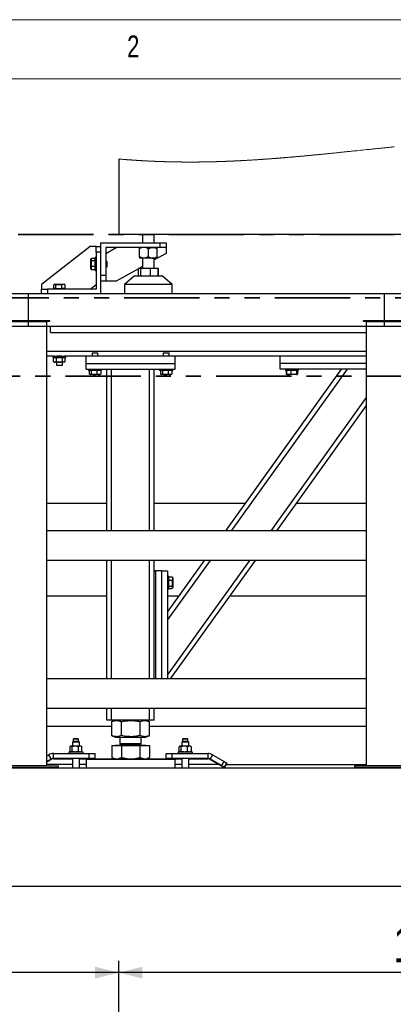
# Model space of a CAD drawing. Header units: millimetres. Extents: x 5 to 589, y 5 to 415.
# Tile 7 of 31: x 62 to 94, y 332 to 415. Entities that reach past the tile are written whole.
import ezdxf

# ---------------------------------------------------------------- set-up
doc = ezdxf.new("R2010")
doc.units = ezdxf.units.MM
doc.linetypes.add('PHANTOM', pattern=[12.7, 6.35, -1.27, 1.27, -1.27, 1.27, -1.27])
doc.layers.add('COTES', color=1, linetype='Continuous')
doc.layers.add('NOTES', color=6, linetype='Continuous')
doc.layers.add('TRAIT-FORT', color=4, linetype='Continuous', lineweight=25)
doc.styles.add('SLDTEXTSTYLE0', font='TXT', dxfattribs={"width": 0.75})
doc.dimstyles.new('SLDDIMSTYLE0', dxfattribs={"dimtxt": 3, "dimasz": 2, "dimexe": 0, "dimexo": 0.0625, "dimgap": 0.75, "dimtad": 1, "dimdec": 0, "dimlfac": 20, "dimrnd": 1e-09, "dimzin": 12, "dimdsep": 46, "dimtxsty": 'SLDTEXTSTYLE0', "dimsah": 1, "dimcen": 0.09, "dimadec": 0, "dimazin": 3, "dimtfac": 1, "dimtdec": 0, "dimtofl": 0, "dimtmove": 0, "dimatfit": 3, "dimfxl": 1, "dimfrac": 2, "dimtolj": 1, "dimtzin": 12, "dimarcsym": 0})

# ---------------------------------------------------------------- blocks, each defined once
blk = doc.blocks.new('_D')
at = {"layer": 'COTES', "color": 1, "transparency": 16777216}
for p, q in [((32.861, 330.532), (32.861, 335.58)), ((70.461, 286.327), (70.461, 335.58)), ((70.461, 334.58), (32.861, 334.58))]:
    blk.add_line(p, q, dxfattribs=at)
for points in [[(32.861, 334.58), (34.861, 334.08), (34.861, 335.08)], [(70.461, 334.58), (68.461, 335.08), (68.461, 334.08)]]:
    blk.add_solid(points, dxfattribs=at)
at = {"layer": 'COTES', "color": 1, "transparency": 16777216, "insert": (48.336, 338.447), "char_height": 3, "attachment_point": 1, "style": 'SLDTEXTSTYLE0'}
blk.add_mtext('752', dxfattribs=at)
blk = doc.blocks.new('_D_1')
at = {"layer": 'COTES', "color": 1, "transparency": 16777216}
for p, q in [((70.461, 286.327), (70.461, 335.58)), ((125.69, 286.327), (125.69, 335.58)), ((125.69, 334.58), (70.461, 334.58))]:
    blk.add_line(p, q, dxfattribs=at)
for points in [[(70.461, 334.58), (72.461, 334.08), (72.461, 335.08)], [(125.69, 334.58), (123.69, 335.08), (123.69, 334.08)]]:
    blk.add_solid(points, dxfattribs=at)
at = {"layer": 'COTES', "color": 1, "transparency": 16777216, "insert": (93.642, 338.447), "char_height": 3, "attachment_point": 1, "style": 'SLDTEXTSTYLE0'}
blk.add_mtext('1105', dxfattribs=at)

msp = doc.modelspace()

# ---------------------------------------------------------------- linework, layer by layer
at = {"color": 7, "linetype": 'Continuous', "lineweight": 18}
for p, q in [((589, 415), (5, 415)), ((584, 410), (10, 410))]:
    msp.add_line(p, q, dxfattribs=at)
at = {"color": 7, "linetype": 'PHANTOM', "lineweight": 35}
for p, q in [((157.227, 396.87), (26.529, 396.87)), ((166.167, 391.527), (19.614, 391.527)), ((173.915, 384.914), (13.785, 384.914))]:
    msp.add_line(p, q, dxfattribs=at)
at = {"color": 7, "linetype": 'Continuous', "lineweight": 18, "flags": 128}
msp.add_lwpolyline([(93.674, 404.271), (93.609, 404.264), (93.544, 404.257), (93.478, 404.251), (93.394, 404.242), (93.309, 404.234), (93.224, 404.225), (93.14, 404.216), (93.055, 404.208), (92.97, 404.199), (92.886, 404.19), (92.792, 404.181), (92.699, 404.171), (92.606, 404.162), (92.513, 404.152), (92.42, 404.142), (92.321, 404.132), (92.222, 404.122), (92.123, 404.112), (92.024, 404.101), (91.925, 404.091), (91.827, 404.081), (91.71, 404.069), (91.593, 404.056), (91.477, 404.044), (91.36, 404.032), (91.194, 404.015), (91.027, 403.997), (90.861, 403.98), (90.694, 403.962), (90.528, 403.945), (90.409, 403.933), (90.291, 403.92), (90.172, 403.908), (90.053, 403.896), (89.935, 403.883), (89.841, 403.873), (89.748, 403.864), (89.655, 403.854), (89.562, 403.844), (89.468, 403.835), (89.375, 403.825), (89.282, 403.816), (89.188, 403.806), (89.095, 403.796), (89.002, 403.787), (88.91, 403.777), (88.819, 403.768), (88.727, 403.759), (88.636, 403.749), (88.558, 403.741), (88.48, 403.734), (88.403, 403.726), (88.325, 403.718), (88.247, 403.71), (88.169, 403.702), (88.096, 403.695), (88.023, 403.687), (87.95, 403.68), (87.876, 403.673), (87.803, 403.665), (87.73, 403.658), (87.657, 403.651), (87.583, 403.644), (87.51, 403.636), (87.437, 403.629), (87.379, 403.624), (87.322, 403.618), (87.264, 403.612), (87.207, 403.607), (87.149, 403.601), (87.083, 403.595), (87.016, 403.588), (86.95, 403.582), (86.883, 403.575), (86.817, 403.569), (86.752, 403.563), (86.686, 403.557), (86.621, 403.55), (86.556, 403.544), (86.498, 403.539), (86.439, 403.533), (86.381, 403.528), (86.323, 403.522), (86.265, 403.517), (86.206, 403.511), (86.148, 403.506), (86.09, 403.501), (86.038, 403.496), (85.985, 403.491), (85.933, 403.486), (85.881, 403.481), (85.829, 403.477), (85.778, 403.472), (85.726, 403.467), (85.675, 403.463), (85.624, 403.458), (85.572, 403.453), (85.519, 403.449), (85.467, 403.444), (85.415, 403.439), (85.363, 403.435), (85.31, 403.43), (85.258, 403.425), (85.206, 403.421), (85.154, 403.416), (85.102, 403.412), (85.049, 403.407), (84.997, 403.403), (84.946, 403.398), (84.895, 403.394), (84.844, 403.389), (84.792, 403.385), (84.74, 403.38), (84.688, 403.376), (84.636, 403.372), (84.583, 403.367), (84.531, 403.363), (84.479, 403.358), (84.427, 403.354), (84.374, 403.35), (84.322, 403.345), (84.27, 403.341), (84.218, 403.337), (84.165, 403.333), (84.113, 403.328), (84.061, 403.324), (84.013, 403.32), (83.965, 403.317), (83.917, 403.313), (83.869, 403.309), (83.821, 403.305), (83.774, 403.301), (83.73, 403.298), (83.687, 403.295), (83.643, 403.291), (83.6, 403.288), (83.556, 403.285), (83.513, 403.281), (83.472, 403.278), (83.431, 403.275), (83.39, 403.272), (83.349, 403.269), (83.308, 403.266), (83.263, 403.262), (83.217, 403.259), (83.171, 403.255), (83.126, 403.252), (83.08, 403.249), (83.034, 403.245), (82.989, 403.242), (82.943, 403.239), (82.902, 403.236), (82.861, 403.233), (82.82, 403.23), (82.779, 403.227), (82.738, 403.224), (82.698, 403.221), (82.658, 403.219), (82.618, 403.216), (82.578, 403.213), (82.537, 403.21), (82.496, 403.207), (82.455, 403.205), (82.414, 403.202), (82.373, 403.199), (82.332, 403.196), (82.291, 403.194), (82.25, 403.191), (82.209, 403.188), (82.168, 403.185), (82.127, 403.183), (82.086, 403.18), (82.046, 403.177), (82.006, 403.175), (81.966, 403.172), (81.926, 403.17), (81.885, 403.167), (81.844, 403.165), (81.803, 403.162), (81.762, 403.16), (81.721, 403.157), (81.68, 403.154), (81.639, 403.152), (81.598, 403.15), (81.557, 403.147), (81.516, 403.145), (81.475, 403.142), (81.434, 403.14), (81.393, 403.137), (81.352, 403.135), (81.315, 403.133), (81.277, 403.131), (81.24, 403.129), (81.202, 403.126), (81.165, 403.124), (81.127, 403.122), (81.09, 403.12), (81.053, 403.118), (81.016, 403.116), (80.979, 403.114), (80.942, 403.112), (80.906, 403.11), (80.869, 403.108), (80.833, 403.106), (80.796, 403.104), (80.759, 403.102), (80.722, 403.101), (80.685, 403.099), (80.648, 403.097), (80.611, 403.095), (80.574, 403.093), (80.537, 403.091), (80.5, 403.089), (80.462, 403.087), (80.425, 403.086), (80.388, 403.084), (80.351, 403.082), (80.314, 403.08), (80.277, 403.079), (80.236, 403.077), (80.195, 403.075), (80.155, 403.073), (80.114, 403.071), (80.073, 403.069), (80.036, 403.068), (79.999, 403.066), (79.962, 403.064), (79.925, 403.063), (79.888, 403.061), (79.85, 403.06), (79.813, 403.058), (79.773, 403.056), (79.732, 403.055), (79.691, 403.053), (79.65, 403.051), (79.61, 403.05), (79.569, 403.048), (79.528, 403.047), (79.487, 403.045), (79.446, 403.044), (79.406, 403.042), (79.366, 403.041), (79.326, 403.039), (79.286, 403.038), (79.246, 403.036), (79.209, 403.035), (79.172, 403.034), (79.134, 403.033), (79.097, 403.031), (79.06, 403.03), (79.023, 403.029), (78.986, 403.028), (78.952, 403.027), (78.918, 403.026), (78.885, 403.024), (78.851, 403.023), (78.817, 403.022), (78.783, 403.021), (78.749, 403.02), (78.715, 403.019), (78.681, 403.018), (78.647, 403.018), (78.613, 403.017), (78.579, 403.016), (78.539, 403.015), (78.499, 403.014), (78.459, 403.013), (78.419, 403.012), (78.385, 403.011), (78.351, 403.01), (78.317, 403.009), (78.284, 403.008), (78.25, 403.007), (78.216, 403.007), (78.184, 403.006), (78.152, 403.005), (78.12, 403.005), (78.088, 403.004), (78.056, 403.003), (78.02, 403.003), (77.985, 403.002), (77.949, 403.001), (77.913, 403), (77.877, 403), (77.842, 402.999), (77.806, 402.999), (77.77, 402.998), (77.734, 402.997), (77.697, 402.997), (77.66, 402.996), (77.623, 402.996), (77.586, 402.995), (77.549, 402.994), (77.512, 402.994), (77.478, 402.994), (77.444, 402.993), (77.41, 402.993), (77.376, 402.992), (77.342, 402.992), (77.308, 402.991), (77.275, 402.991), (77.241, 402.991), (77.207, 402.99), (77.173, 402.99), (77.139, 402.99), (77.105, 402.99), (77.073, 402.989), (77.041, 402.989), (77.009, 402.989), (76.977, 402.989), (76.946, 402.988), (76.912, 402.988), (76.878, 402.988), (76.844, 402.988), (76.81, 402.988), (76.776, 402.987), (76.742, 402.987), (76.71, 402.987), (76.679, 402.987), (76.647, 402.987), (76.615, 402.987), (76.583, 402.987), (76.547, 402.987), (76.512, 402.987), (76.476, 402.987), (76.44, 402.987), (76.405, 402.987), (76.369, 402.987), (76.333, 402.987), (76.298, 402.987), (76.264, 402.987), (76.23, 402.987), (76.196, 402.987), (76.162, 402.987), (76.129, 402.988), (76.095, 402.988), (76.063, 402.988), (76.031, 402.988), (75.999, 402.988), (75.967, 402.988), (75.935, 402.989), (75.9, 402.989), (75.864, 402.989), (75.829, 402.99), (75.793, 402.99), (75.757, 402.99), (75.722, 402.991), (75.686, 402.991), (75.651, 402.991), (75.615, 402.992), (75.579, 402.992), (75.544, 402.993), (75.508, 402.993), (75.473, 402.993), (75.437, 402.994), (75.401, 402.994), (75.366, 402.995), (75.329, 402.996), (75.291, 402.996), (75.254, 402.997), (75.217, 402.997), (75.18, 402.998), (75.142, 402.999), (75.105, 402.999), (75.068, 403), (75.032, 403.001), (74.995, 403.001), (74.958, 403.002), (74.921, 403.003), (74.884, 403.004), (74.85, 403.005), (74.817, 403.005), (74.783, 403.006), (74.749, 403.007), (74.715, 403.008), (74.681, 403.008), (74.648, 403.009), (74.614, 403.01), (74.58, 403.011), (74.546, 403.012), (74.512, 403.013), (74.479, 403.014), (74.447, 403.015), (74.415, 403.015), (74.383, 403.016), (74.351, 403.017), (74.319, 403.018), (74.286, 403.019), (74.252, 403.02), (74.218, 403.021), (74.184, 403.022), (74.15, 403.023), (74.117, 403.025), (74.085, 403.026), (74.053, 403.027), (74.021, 403.028), (73.989, 403.029), (73.957, 403.03), (73.926, 403.031), (73.894, 403.032), (73.862, 403.033), (73.83, 403.034), (73.798, 403.036), (73.767, 403.037), (73.736, 403.038), (73.704, 403.039), (73.673, 403.04), (73.639, 403.042), (73.605, 403.043), (73.572, 403.044), (73.538, 403.046), (73.504, 403.047), (73.47, 403.049), (73.439, 403.05), (73.407, 403.051), (73.375, 403.053), (73.343, 403.054), (73.311, 403.055), (73.279, 403.057), (73.248, 403.058), (73.216, 403.06), (73.184, 403.061), (73.152, 403.063), (73.121, 403.064), (73.09, 403.066), (73.058, 403.067), (73.027, 403.069), (72.995, 403.07), (72.963, 403.072), (72.932, 403.073), (72.9, 403.075), (72.868, 403.077), (72.837, 403.078), (72.805, 403.08), (72.774, 403.081), (72.743, 403.083), (72.711, 403.085), (72.679, 403.086), (72.647, 403.088), (72.615, 403.09), (72.583, 403.092), (72.551, 403.093), (72.52, 403.095), (72.486, 403.097), (72.452, 403.099), (72.418, 403.101), (72.385, 403.103), (72.351, 403.105), (72.317, 403.107), (72.285, 403.109), (72.253, 403.111), (72.222, 403.113), (72.19, 403.115), (72.158, 403.117), (72.126, 403.119), (72.094, 403.121), (72.063, 403.123), (72.031, 403.125), (71.999, 403.127), (71.968, 403.129), (71.936, 403.131), (71.905, 403.133), (71.874, 403.135), (71.842, 403.137), (71.81, 403.139), (71.779, 403.141), (71.747, 403.143), (71.715, 403.145), (71.684, 403.148), (71.652, 403.15), (71.621, 403.152), (71.59, 403.154), (71.558, 403.156), (71.526, 403.159), (71.494, 403.161), (71.462, 403.163), (71.431, 403.166), (71.399, 403.168), (71.367, 403.17), (71.335, 403.173), (71.303, 403.175), (71.271, 403.177), (71.24, 403.18), (71.208, 403.182), (71.177, 403.185), (71.145, 403.187), (71.114, 403.189), (71.083, 403.192), (71.051, 403.194), (71.019, 403.197), (70.987, 403.199), (70.955, 403.202), (70.923, 403.205), (70.892, 403.207), (70.86, 403.21), (70.828, 403.212), (70.796, 403.215), (70.764, 403.218), (70.732, 403.22), (70.7, 403.223), (70.668, 403.226), (70.637, 403.228), (70.602, 403.231), (70.566, 403.234), (70.531, 403.238), (70.496, 403.241), (70.461, 403.244)], dxfattribs=at)
at = {"layer": 'TRAIT-FORT', "color": 4, "linetype": 'Continuous', "lineweight": 25}
for p, q in [((70.461, 403.244), (70.461, 396.871)), ((125.69, 396.871), (70.461, 396.871)), ((72.461, 396.871), (72.461, 396.179)), ((73.461, 396.179), (73.461, 396.871)), ((68.061, 395.871), (63.961, 392.662)), ((68.561, 395.871), (68.061, 395.871)), ((68.561, 395.371), (68.561, 395.871)), ((68.561, 395.871), (68.961, 395.871)), ((68.961, 393.429), (68.961, 396.179)), ((68.961, 396.179), (73.961, 396.179)), ((73.961, 395.779), (69.361, 395.779)), ((69.361, 395.779), (69.361, 393.429)), ((69.361, 395.279), (70.256, 395.779)), ((72.211, 395.663), (72.211, 395.779)), ((72.211, 394.995), (72.211, 395.663)), ((72.961, 394.995), (72.961, 395.663)), ((73.711, 395.663), (73.711, 395.779)), ((73.711, 394.995), (73.711, 395.663)), ((73.961, 395.779), (73.961, 396.179)), ((73.961, 396.179), (74.461, 396.179)), ((74.461, 395.779), (73.961, 395.779)), ((74.461, 396.179), (74.461, 395.779)), ((74.461, 395.779), (74.461, 395.279)), ((68.151, 394.844), (68.111, 394.775)), ((68.111, 394.037), (68.111, 394.775)), ((68.461, 394.86), (68.162, 394.86)), ((68.561, 394.921), (68.461, 394.921)), ((68.461, 394.371), (68.461, 394.921)), ((68.561, 395.371), (68.561, 392.271)), ((68.961, 395.371), (68.561, 395.371)), ((68.961, 391.871), (68.961, 395.371)), ((72.211, 394.995), (72.211, 394.879)), ((72.586, 394.879), (72.211, 394.879)), ((72.461, 394.879), (72.461, 393.996)), ((73.336, 394.879), (72.586, 394.879)), ((73.711, 394.879), (73.336, 394.879)), ((74.461, 395.279), (73.461, 394.72)), ((73.461, 393.996), (73.461, 394.879)), ((73.711, 394.995), (73.711, 394.879)), ((68.111, 393.967), (68.111, 394.037)), ((68.111, 393.967), (68.151, 393.898)), ((68.152, 393.899), (68.162, 393.881)), ((68.461, 394.646), (68.162, 394.646)), ((68.461, 394.157), (68.162, 394.157)), ((68.461, 393.881), (68.162, 393.881)), ((68.461, 393.821), (68.461, 394.371)), ((69.426, 394.621), (69.361, 394.621)), ((69.361, 394.121), (69.426, 394.121)), ((69.461, 394.586), (69.426, 394.621)), ((69.426, 394.164), (69.426, 394.621)), ((69.426, 394.121), (69.426, 394.164)), ((69.426, 394.121), (69.461, 394.156)), ((69.461, 394.586), (69.461, 394.193)), ((69.461, 394.193), (69.461, 394.156)), ((72.135, 393.979), (70.256, 392.929)), ((72.095, 393.957), (72.095, 393.346)), ((72.135, 393.346), (72.135, 393.996)), ((72.324, 393.996), (72.135, 393.996)), ((72.461, 394.161), (72.165, 393.996)), ((72.324, 393.346), (72.324, 393.996)), ((73.15, 393.996), (72.324, 393.996)), ((73.15, 393.346), (73.15, 393.996)), ((73.788, 393.996), (73.15, 393.996)), ((73.827, 393.996), (73.788, 393.996)), ((73.788, 393.346), (73.788, 393.996)), ((73.827, 393.346), (73.827, 393.996)), ((68.461, 393.821), (68.561, 393.821)), ((68.961, 393.429), (69.361, 393.429)), ((69.361, 393.429), (69.361, 392.929)), ((71.761, 393.346), (70.961, 392.646)), ((74.161, 393.346), (71.761, 393.346)), ((74.961, 392.646), (74.161, 393.346)), ((63.961, 392.662), (63.961, 392.271)), ((63.961, 391.871), (63.961, 392.271)), ((63.961, 392.271), (64.461, 392.271)), ((64.461, 392.271), (64.461, 391.871)), ((68.561, 392.271), (64.461, 392.271)), ((64.975, 392.321), (64.975, 392.621)), ((65.163, 392.321), (64.975, 392.321)), ((65.058, 392.671), (65, 392.638)), ((65.058, 392.671), (65.782, 392.671)), ((65.163, 392.321), (65.163, 392.621)), ((65.163, 392.321), (65.65, 392.321)), ((65.211, 392.321), (65.211, 392.271)), ((65.65, 392.321), (65.65, 392.621)), ((65.948, 392.321), (65.65, 392.321)), ((65.711, 392.271), (65.711, 392.321)), ((65.782, 392.671), (65.865, 392.671)), ((65.922, 392.638), (65.865, 392.671)), ((65.922, 392.636), (65.948, 392.621)), ((65.948, 392.321), (65.948, 392.621)), ((68.061, 392.271), (68.561, 392.662)), ((69.361, 392.929), (68.961, 392.929)), ((70.256, 392.929), (69.361, 392.929)), ((70.961, 392.646), (70.961, 391.871)), ((74.961, 392.646), (70.961, 392.646)), ((74.961, 391.871), (74.961, 392.646)), ((62.861, 391.871), (32.861, 391.871)), ((62.861, 389.121), (62.861, 391.871)), ((92.861, 391.871), (62.861, 391.871)), ((92.861, 389.121), (92.861, 391.871)), ((122.861, 391.871), (92.861, 391.871)), ((62.861, 389.121), (32.861, 389.121)), ((61.111, 389.621), (64.611, 389.621)), ((64.611, 389.521), (61.111, 389.521)), ((61.361, 389.521), (64.361, 389.521)), ((92.861, 389.121), (62.861, 389.121)), ((64.361, 389.521), (64.361, 352.021)), ((64.611, 389.621), (64.611, 389.521)), ((64.711, 388.596), (64.711, 389.121)), ((91.111, 389.621), (94.611, 389.621)), ((91.111, 389.521), (91.111, 389.621)), ((94.611, 389.521), (91.111, 389.521)), ((91.361, 352.021), (91.361, 389.521)), ((91.361, 389.521), (94.361, 389.521)), ((122.861, 389.121), (92.861, 389.121)), ((64.711, 388.596), (91.361, 388.596)), ((91.361, 386.996), (64.361, 386.996)), ((65.037, 386.596), (64.361, 386.596)), ((64.911, 386.596), (64.911, 386.496)), ((64.911, 386.496), (66.011, 386.496)), ((65.036, 386.496), (64.971, 386.43)), ((64.971, 386.162), (64.971, 386.43)), ((65.037, 386.596), (65.886, 386.596)), ((65.216, 386.162), (65.216, 386.43)), ((65.707, 386.162), (65.707, 386.43)), ((67.711, 386.596), (65.886, 386.596)), ((65.952, 386.43), (65.886, 386.496)), ((65.952, 386.162), (65.952, 386.43)), ((66.011, 386.496), (66.011, 386.596)), ((67.711, 385.996), (67.711, 386.596)), ((75.211, 386.596), (67.711, 386.596)), ((68.246, 386.896), (68.211, 386.861)), ((68.211, 386.861), (68.211, 386.596)), ((68.652, 386.861), (68.211, 386.861)), ((68.246, 386.896), (68.625, 386.896)), ((68.625, 386.896), (68.676, 386.896)), ((68.711, 386.861), (68.652, 386.861)), ((68.711, 386.861), (68.676, 386.896)), ((68.711, 386.596), (68.711, 386.861)), ((74.246, 386.896), (74.211, 386.861)), ((74.211, 386.861), (74.211, 386.596)), ((74.652, 386.861), (74.211, 386.861)), ((74.246, 386.896), (74.625, 386.896)), ((74.625, 386.896), (74.676, 386.896)), ((74.711, 386.861), (74.652, 386.861)), ((74.711, 386.861), (74.676, 386.896)), ((74.711, 386.596), (74.711, 386.861)), ((75.211, 385.996), (75.211, 386.596)), ((91.361, 386.596), (75.211, 386.596)), ((84.061, 385.996), (84.061, 386.596)), ((64.971, 386.162), (65.036, 386.096)), ((65.093, 386.096), (65.036, 386.096)), ((65.461, 386.096), (65.093, 386.096)), ((65.211, 386.096), (65.211, 385.856)), ((65.211, 385.856), (65.246, 385.821)), ((65.211, 385.856), (65.66, 385.856)), ((65.632, 385.821), (65.246, 385.821)), ((65.829, 386.096), (65.461, 386.096)), ((65.676, 385.821), (65.632, 385.821)), ((65.66, 385.856), (65.711, 385.856)), ((65.676, 385.821), (65.711, 385.856)), ((65.711, 385.856), (65.711, 386.096)), ((65.886, 386.096), (65.829, 386.096)), ((65.886, 386.096), (65.952, 386.162)), ((67.711, 385.496), (67.711, 385.996)), ((67.711, 385.996), (75.211, 385.996)), ((75.211, 385.496), (75.211, 385.996)), ((84.061, 385.496), (84.061, 385.996)), ((91.361, 385.996), (84.061, 385.996)), ((67.711, 385.496), (75.211, 385.496)), ((67.911, 385.496), (67.911, 385.396)), ((69.002, 385.396), (67.911, 385.396)), ((67.978, 385.396), (67.978, 385.096)), ((68.009, 385.074), (68.058, 385.046)), ((68.769, 385.046), (68.058, 385.046)), ((68.144, 385.396), (68.144, 385.096)), ((68.627, 385.396), (68.627, 385.096)), ((68.865, 385.046), (68.769, 385.046)), ((68.865, 385.046), (68.913, 385.074)), ((68.913, 385.074), (68.944, 385.096)), ((68.944, 385.396), (68.944, 385.096)), ((69.011, 385.396), (69.002, 385.396)), ((69.011, 385.396), (69.011, 385.496)), ((69.461, 371.871), (69.461, 385.496)), ((69.861, 371.871), (69.861, 385.496)), ((73.061, 371.871), (73.061, 385.496)), ((73.461, 371.871), (73.461, 385.496)), ((73.911, 385.496), (73.911, 385.396)), ((75.002, 385.396), (73.911, 385.396)), ((73.978, 385.396), (73.978, 385.096)), ((74.009, 385.074), (74.058, 385.046)), ((74.769, 385.046), (74.058, 385.046)), ((74.144, 385.396), (74.144, 385.096)), ((74.627, 385.396), (74.627, 385.096)), ((74.865, 385.046), (74.769, 385.046)), ((74.865, 385.046), (74.913, 385.074)), ((74.913, 385.074), (74.944, 385.096)), ((74.944, 385.396), (74.944, 385.096)), ((75.011, 385.396), (75.002, 385.396)), ((75.011, 385.396), (75.011, 385.496)), ((79.486, 371.871), (89.255, 385.496)), ((79.978, 371.871), (89.747, 385.496)), ((91.361, 385.496), (84.061, 385.496)), ((84.511, 385.496), (84.511, 385.396)), ((84.96, 385.396), (84.511, 385.396)), ((84.579, 385.396), (84.579, 385.096)), ((84.599, 385.396), (84.599, 385.096)), ((84.611, 385.073), (84.628, 385.063)), ((84.628, 385.063), (84.658, 385.046)), ((84.8, 385.046), (84.658, 385.046)), ((85.465, 385.046), (84.8, 385.046)), ((85.611, 385.396), (84.96, 385.396)), ((84.974, 385.396), (84.974, 385.096)), ((85.436, 385.396), (85.436, 385.096)), ((85.465, 385.046), (85.494, 385.063)), ((85.494, 385.063), (85.512, 385.073)), ((85.523, 385.396), (85.523, 385.096)), ((85.527, 385.09), (85.544, 385.096)), ((85.544, 385.396), (85.544, 385.096)), ((85.611, 385.396), (85.611, 385.496)), ((83.3, 371.871), (91.361, 383.114)), ((83.792, 371.871), (91.361, 382.427)), ((69.461, 374.176), (64.361, 374.176)), ((81.138, 374.176), (73.461, 374.176)), ((91.361, 374.176), (85.445, 374.176)), ((91.361, 371.871), (64.361, 371.871)), ((91.361, 369.371), (64.361, 369.371)), ((69.461, 359.371), (69.461, 369.371)), ((69.861, 359.371), (69.861, 369.371)), ((73.061, 359.371), (73.061, 369.371)), ((73.461, 368.496), (73.461, 369.371)), ((74.561, 365.002), (77.693, 369.371)), ((74.561, 359.682), (81.508, 369.371)), ((74.561, 364.316), (78.186, 369.371)), ((74.83, 359.371), (82, 369.371)), ((73.461, 359.371), (73.461, 368.496)), ((73.461, 368.496), (73.561, 368.496)), ((73.561, 368.496), (73.561, 359.371)), ((74.061, 368.496), (73.561, 368.496)), ((74.061, 368.496), (74.561, 368.496)), ((74.061, 368.496), (74.061, 359.371)), ((74.561, 368.496), (74.561, 359.371)), ((74.661, 368.046), (74.561, 368.046)), ((74.661, 368.046), (74.661, 367.706)), ((74.661, 367.983), (74.961, 367.983)), ((74.661, 367.706), (74.661, 366.946)), ((74.661, 367.687), (74.961, 367.687)), ((74.961, 367.983), (74.976, 367.957)), ((75.011, 367.9), (74.977, 367.958)), ((75.011, 367.9), (75.011, 367.446)), ((75.011, 367.446), (75.011, 367.092)), ((74.561, 366.946), (74.661, 366.946)), ((74.661, 367.2), (74.961, 367.2)), ((74.661, 367.009), (74.961, 367.009)), ((74.977, 367.033), (75.011, 367.092)), ((64.361, 366.371), (69.461, 366.371)), ((69.461, 366.349), (64.361, 366.349)), ((74.561, 366.371), (75.542, 366.371)), ((75.527, 366.349), (74.561, 366.349)), ((91.361, 366.349), (79.833, 366.349)), ((79.849, 366.371), (91.361, 366.371)), ((91.361, 359.371), (64.361, 359.371)), ((91.361, 356.871), (64.361, 356.871)), ((69.461, 355.896), (69.461, 356.871)), ((69.861, 355.896), (69.861, 356.871)), ((73.061, 355.896), (73.061, 356.871)), ((73.461, 355.896), (73.461, 356.871)), ((69.861, 355.896), (69.461, 355.896)), ((73.061, 355.896), (69.861, 355.896)), ((69.886, 355.768), (69.874, 355.764)), ((69.874, 354.578), (69.874, 355.764)), ((70.2, 355.896), (69.884, 355.768)), ((70.684, 354.578), (70.684, 355.764)), ((72.272, 354.578), (72.272, 355.764)), ((73.038, 355.768), (72.723, 355.896)), ((73.049, 354.578), (73.049, 355.764)), ((73.461, 355.896), (73.061, 355.896)), ((64.361, 355.364), (69.874, 355.364)), ((73.049, 355.364), (91.361, 355.364)), ((66.627, 354.096), (66.552, 354.021)), ((66.552, 354.021), (66.552, 353.696)), ((67.152, 354.021), (66.552, 354.021)), ((66.652, 354.296), (66.627, 354.271)), ((66.627, 354.271), (66.627, 354.096)), ((67.077, 354.271), (66.627, 354.271)), ((67.077, 354.096), (66.627, 354.096)), ((67.052, 354.296), (66.652, 354.296)), ((67.077, 354.271), (67.052, 354.296)), ((67.077, 354.096), (67.077, 354.271)), ((67.152, 354.021), (67.077, 354.096)), ((67.152, 353.696), (67.152, 354.021)), ((69.874, 354.578), (69.886, 354.573)), ((69.884, 354.573), (70.2, 354.446)), ((70.2, 354.446), (70.844, 354.446)), ((70.561, 354.446), (70.561, 353.904)), ((70.844, 354.446), (72.723, 354.446)), ((72.361, 353.904), (72.361, 354.446)), ((72.723, 354.446), (73.038, 354.573)), ((75.845, 354.096), (75.77, 354.021)), ((75.77, 354.021), (75.77, 353.696)), ((76.299, 354.021), (75.77, 354.021)), ((75.87, 354.296), (75.845, 354.271)), ((75.845, 354.271), (75.845, 354.096)), ((76.242, 354.271), (75.845, 354.271)), ((76.242, 354.096), (75.845, 354.096)), ((76.223, 354.296), (75.87, 354.296)), ((76.27, 354.296), (76.223, 354.296)), ((76.295, 354.271), (76.242, 354.271)), ((76.295, 354.096), (76.242, 354.096)), ((76.295, 354.271), (76.27, 354.296)), ((76.295, 354.096), (76.295, 354.271)), ((76.37, 354.021), (76.295, 354.096)), ((76.37, 354.021), (76.299, 354.021)), ((76.37, 353.696), (76.37, 354.021)), ((66.252, 353.196), (66.252, 353.071)), ((67.31, 353.196), (66.252, 353.196)), ((66.341, 353.646), (66.341, 353.246)), ((66.341, 353.246), (66.341, 353.196)), ((66.402, 353.696), (66.373, 353.675)), ((66.373, 353.216), (66.402, 353.196)), ((66.428, 353.696), (66.402, 353.696)), ((66.772, 353.696), (66.428, 353.696)), ((66.516, 353.646), (66.516, 353.246)), ((67.195, 353.696), (66.772, 353.696)), ((67.027, 353.646), (67.027, 353.246)), ((67.302, 353.696), (67.195, 353.696)), ((67.331, 353.675), (67.302, 353.696)), ((67.302, 353.196), (67.331, 353.216)), ((67.452, 353.196), (67.31, 353.196)), ((67.363, 353.246), (67.363, 353.646)), ((67.363, 353.196), (67.363, 353.246)), ((67.452, 353.071), (67.452, 353.196)), ((69.874, 353.736), (69.874, 352.744)), ((69.874, 353.736), (70.684, 353.736)), ((70.184, 353.746), (70.184, 353.736)), ((72.739, 353.746), (70.184, 353.746)), ((70.67, 353.904), (70.561, 353.796)), ((70.561, 353.904), (72.361, 353.904)), ((70.561, 353.796), (72.361, 353.796)), ((70.684, 353.736), (70.684, 352.744)), ((70.684, 353.736), (72.272, 353.736)), ((72.361, 353.796), (72.253, 353.904)), ((72.272, 352.744), (72.272, 353.736)), ((72.272, 353.736), (73.049, 353.736)), ((72.739, 353.736), (72.739, 353.746)), ((73.049, 353.736), (73.049, 352.744)), ((75.47, 353.196), (75.47, 353.071)), ((76.67, 353.196), (75.47, 353.196)), ((75.559, 353.196), (75.559, 353.646)), ((75.62, 353.696), (75.592, 353.675)), ((75.592, 353.216), (75.62, 353.196)), ((75.647, 353.696), (75.62, 353.696)), ((75.99, 353.696), (75.647, 353.696)), ((75.734, 353.246), (75.734, 353.646)), ((76.413, 353.696), (75.99, 353.696)), ((76.245, 353.646), (76.245, 353.246)), ((76.52, 353.696), (76.413, 353.696)), ((76.549, 353.675), (76.52, 353.696)), ((76.52, 353.196), (76.549, 353.216)), ((76.582, 353.646), (76.582, 353.196)), ((76.67, 353.071), (76.67, 353.196)), ((64.361, 352.848), (64.561, 352.964)), ((64.361, 352.386), (64.761, 352.617)), ((64.361, 352.336), (64.761, 352.567)), ((64.761, 352.617), (64.561, 352.964)), ((64.761, 352.567), (64.74, 352.605)), ((64.961, 352.671), (64.961, 353.071)), ((64.961, 353.071), (67.961, 353.071)), ((64.961, 352.671), (67.961, 352.671)), ((64.961, 352.621), (64.961, 352.671)), ((64.961, 352.621), (66.552, 352.621)), ((66.552, 352.671), (66.552, 351.871)), ((67.152, 351.871), (67.152, 352.671)), ((67.152, 352.621), (67.761, 352.621)), ((67.761, 352.621), (67.711, 352.571)), ((67.711, 352.571), (67.711, 351.871)), ((75.211, 352.571), (67.711, 352.571)), ((67.761, 352.621), (75.161, 352.621)), ((67.961, 352.671), (67.961, 353.071)), ((67.961, 353.071), (68.461, 353.071)), ((67.961, 352.671), (68.461, 352.671)), ((67.961, 352.621), (67.961, 352.671)), ((68.461, 352.621), (68.461, 353.071)), ((69.884, 352.739), (69.874, 352.744)), ((69.884, 352.738), (70.086, 352.621)), ((72.836, 352.621), (73.039, 352.738)), ((74.461, 352.621), (74.461, 353.071)), ((74.461, 353.071), (74.961, 353.071)), ((74.461, 352.671), (74.961, 352.671)), ((74.961, 352.671), (74.961, 353.071)), ((74.961, 353.071), (77.961, 353.071)), ((74.961, 352.671), (77.961, 352.671)), ((74.961, 352.621), (74.961, 352.671)), ((75.211, 352.571), (75.161, 352.621)), ((75.161, 352.621), (75.77, 352.621)), ((75.211, 351.871), (75.211, 352.571)), ((75.77, 352.671), (75.77, 351.871)), ((76.37, 351.871), (76.37, 352.671)), ((76.37, 352.621), (77.961, 352.621)), ((77.961, 353.071), (77.961, 352.671)), ((77.961, 352.671), (77.961, 352.621)), ((78.361, 352.964), (78.161, 352.617)), ((78.161, 352.617), (79.151, 352.046)), ((78.183, 352.605), (78.161, 352.567)), ((78.161, 352.567), (79.151, 351.996)), ((78.361, 352.964), (79.351, 352.392)), ((79.151, 352.046), (79.351, 352.392)), ((32.861, 351.871), (152.861, 351.871)), ((60.361, 352.021), (65.361, 352.021)), ((65.361, 351.871), (60.361, 351.871)), ((64.361, 352.021), (61.361, 352.021)), ((64.361, 352.181), (66.552, 352.177)), ((65.361, 352.021), (65.361, 351.871)), ((67.152, 352.176), (67.711, 352.175)), ((75.211, 352.163), (75.77, 352.162)), ((76.37, 352.161), (78.873, 352.157)), ((79.151, 351.996), (79.173, 352.033)), ((79.368, 351.921), (79.568, 352.267)), ((79.368, 351.871), (79.568, 352.217)), ((79.532, 352.155), (91.361, 352.136)), ((90.361, 351.871), (90.361, 352.021)), ((90.361, 352.021), (95.361, 352.021)), ((95.361, 351.871), (90.361, 351.871)), ((94.361, 352.021), (91.361, 352.021)), ((32.861, 341.871), (152.861, 341.871))]:
    msp.add_line(p, q, dxfattribs=at)
at = {"layer": 'TRAIT-FORT', "color": 4, "linetype": 'Continuous', "lineweight": 25, "flags": 128}
for points in [[(79.351, 352.392), (79.393, 352.368), (79.434, 352.344), (79.471, 352.323), (79.504, 352.304), (79.531, 352.288), (79.551, 352.277), (79.563, 352.27), (79.568, 352.267)], [(79.151, 352.046), (79.193, 352.021), (79.234, 351.998), (79.271, 351.976), (79.304, 351.957), (79.331, 351.942), (79.351, 351.93), (79.363, 351.923), (79.368, 351.921)], [(79.151, 351.996), (79.193, 351.971), (79.234, 351.948), (79.271, 351.926), (79.304, 351.907), (79.331, 351.892), (79.351, 351.88), (79.363, 351.873), (79.368, 351.871)], [(79.546, 352.23), (79.551, 352.227), (79.563, 352.22), (79.568, 352.217)]]:
    msp.add_lwpolyline(points, dxfattribs=at)
at = {"layer": 'TRAIT-FORT', "color": 4, "linetype": 'Continuous', "lineweight": 25}
for centre, radius, start, end in [((70.511, 353.796), 0.05, 270.00152, 0.00189), ((72.411, 353.796), 0.05, 179.99811, 269.99848), ((64.961, 352.271), 0.8, 89.99885, 120.00146), ((64.961, 352.271), 0.4, 89.99572, 120.00459), ((64.961, 352.221), 0.4, 90.00199, 119.99833), ((77.961, 352.271), 0.8, 59.99833, 90.00136), ((77.961, 352.271), 0.4, 59.99541, 90.00428), ((77.961, 352.221), 0.4, 60.00167, 89.99801)]:
    msp.add_arc(centre, radius, start, end, dxfattribs=at)
for points, knots in [([(72.586, 395.779), (72.554, 395.777), (72.488, 395.774), (72.359, 395.74), (72.27, 395.693), (72.211, 395.663)], [0, 0, 0, 0, 0.246637, 0.500101, 1, 1, 1, 1]), ([(72.961, 395.663), (72.91, 395.69), (72.807, 395.744), (72.676, 395.776), (72.602, 395.778), (72.586, 395.779)], [0, 0, 0, 0, 0.436999, 0.881106, 1, 1, 1, 1]), ([(72.961, 395.663), (73.012, 395.69), (73.115, 395.744), (73.246, 395.776), (73.321, 395.778), (73.336, 395.779)], [0, 0, 0, 0, 0.436999, 0.881106, 1, 1, 1, 1]), ([(73.336, 395.779), (73.369, 395.777), (73.435, 395.774), (73.564, 395.74), (73.653, 395.693), (73.711, 395.663)], [0, 0, 0, 0, 0.2466361, 0.5000994, 1, 1, 1, 1]), ([(68.162, 394.646), (68.151, 394.664), (68.13, 394.7), (68.12, 394.758), (68.133, 394.813), (68.152, 394.844), (68.162, 394.86)], [0, 0, 0, 0, 0.274641, 0.532671, 0.754998, 1, 1, 1, 1]), ([(72.586, 394.879), (72.554, 394.88), (72.487, 394.884), (72.391, 394.91), (72.299, 394.947), (72.241, 394.979), (72.211, 394.995)], [0, 0, 0, 0, 0.246479, 0.499781, 0.747491, 1, 1, 1, 1]), ([(72.961, 394.995), (72.936, 394.981), (72.885, 394.953), (72.805, 394.919), (72.721, 394.893), (72.647, 394.88), (72.602, 394.879), (72.586, 394.879)], [0, 0, 0, 0, 0.2187285, 0.4367752, 0.6583653, 0.8812742, 1, 1, 1, 1]), ([(72.961, 394.995), (72.987, 394.981), (73.037, 394.953), (73.118, 394.919), (73.202, 394.893), (73.275, 394.88), (73.321, 394.879), (73.336, 394.879)], [0, 0, 0, 0, 0.218728, 0.436775, 0.658365, 0.881274, 1, 1, 1, 1]), ([(73.336, 394.879), (73.369, 394.88), (73.435, 394.884), (73.531, 394.91), (73.624, 394.947), (73.682, 394.979), (73.711, 394.995)], [0, 0, 0, 0, 0.246478, 0.49978, 0.747488, 1, 1, 1, 1]), ([(68.162, 394.157), (68.146, 394.122), (68.121, 394.066), (68.124, 393.979), (68.142, 393.922), (68.157, 393.891), (68.162, 393.881)], [0, 0, 0, 0, 0.388485, 0.633442, 0.892531, 1, 1, 1, 1]), ([(68.162, 394.646), (68.151, 394.604), (68.128, 394.518), (68.12, 394.391), (68.132, 394.269), (68.152, 394.195), (68.162, 394.157)], [0, 0, 0, 0, 0.26462, 0.534946, 0.765325, 1, 1, 1, 1]), ([(65.163, 392.621), (65.148, 392.631), (65.117, 392.652), (65.064, 392.662), (65.015, 392.649), (64.989, 392.63), (64.975, 392.621)], [0, 0, 0, 0, 0.277689, 0.531971, 0.751892, 1, 1, 1, 1]), ([(65.163, 392.621), (65.206, 392.631), (65.291, 392.654), (65.418, 392.662), (65.539, 392.65), (65.613, 392.63), (65.65, 392.621)], [0, 0, 0, 0, 0.264648, 0.534939, 0.765296, 1, 1, 1, 1]), ([(65.948, 392.621), (65.911, 392.636), (65.849, 392.661), (65.755, 392.658), (65.694, 392.641), (65.66, 392.625), (65.65, 392.621)], [0, 0, 0, 0, 0.3878905, 0.6342853, 0.8933314, 1, 1, 1, 1]), ([(65.093, 386.496), (65.071, 386.491), (65.024, 386.482), (64.989, 386.448), (64.971, 386.43)], [0, 0, 0, 0, 0.468567, 1, 1, 1, 1]), ([(65.07, 386.596), (65.113, 386.6), (65.207, 386.609), (65.359, 386.636), (65.522, 386.638), (65.679, 386.618), (65.786, 386.598), (65.843, 386.596), (65.853, 386.596)], [0, 0, 0, 0, 0.164545, 0.361503, 0.586666, 0.782743, 0.963936, 1, 1, 1, 1]), ([(65.216, 386.43), (65.2, 386.445), (65.169, 386.474), (65.124, 386.494), (65.098, 386.496), (65.093, 386.496)], [0, 0, 0, 0, 0.466638, 0.891391, 1, 1, 1, 1]), ([(65.461, 386.496), (65.457, 386.496), (65.424, 386.495), (65.36, 386.487), (65.282, 386.461), (65.235, 386.439), (65.216, 386.43)], [0, 0, 0, 0, 0.044558, 0.393236, 0.754435, 1, 1, 1, 1]), ([(65.707, 386.43), (65.678, 386.444), (65.601, 386.481), (65.515, 386.49), (65.461, 386.496)], [0, 0, 0, 0, 0.370625, 1, 1, 1, 1]), ([(65.707, 386.43), (65.723, 386.445), (65.754, 386.474), (65.799, 386.494), (65.824, 386.496), (65.829, 386.496)], [0, 0, 0, 0, 0.466638, 0.891391, 1, 1, 1, 1]), ([(65.829, 386.496), (65.852, 386.491), (65.899, 386.482), (65.934, 386.448), (65.952, 386.43)], [0, 0, 0, 0, 0.468567, 1, 1, 1, 1]), ([(64.971, 386.162), (64.987, 386.146), (65.018, 386.118), (65.063, 386.097), (65.088, 386.096), (65.093, 386.096)], [0, 0, 0, 0, 0.466656, 0.89141, 1, 1, 1, 1]), ([(65.093, 386.096), (65.115, 386.1), (65.163, 386.11), (65.197, 386.144), (65.216, 386.162)], [0, 0, 0, 0, 0.468589, 1, 1, 1, 1]), ([(65.216, 386.162), (65.235, 386.153), (65.281, 386.131), (65.359, 386.105), (65.423, 386.096), (65.457, 386.096), (65.461, 386.096)], [0, 0, 0, 0, 0.245573, 0.595241, 0.955441, 1, 1, 1, 1]), ([(65.461, 386.096), (65.515, 386.102), (65.601, 386.111), (65.678, 386.148), (65.707, 386.162)], [0, 0, 0, 0, 0.629375, 1, 1, 1, 1]), ([(65.829, 386.096), (65.807, 386.1), (65.76, 386.11), (65.725, 386.144), (65.707, 386.162)], [0, 0, 0, 0, 0.468589, 1, 1, 1, 1]), ([(65.952, 386.162), (65.936, 386.146), (65.905, 386.118), (65.86, 386.097), (65.835, 386.096), (65.829, 386.096)], [0, 0, 0, 0, 0.466655, 0.891389, 1, 1, 1, 1]), ([(68.144, 385.096), (68.13, 385.085), (68.104, 385.065), (68.057, 385.054), (68.014, 385.068), (67.991, 385.086), (67.978, 385.096)], [0, 0, 0, 0, 0.281486, 0.531097, 0.748031, 1, 1, 1, 1]), ([(68.144, 385.096), (68.186, 385.085), (68.271, 385.063), (68.396, 385.055), (68.516, 385.067), (68.59, 385.086), (68.627, 385.096)], [0, 0, 0, 0, 0.264691, 0.534928, 0.765255, 1, 1, 1, 1]), ([(68.627, 385.096), (68.647, 385.088), (68.686, 385.072), (68.755, 385.057), (68.832, 385.058), (68.897, 385.076), (68.934, 385.091), (68.944, 385.096)], [0, 0, 0, 0, 0.195558, 0.388142, 0.635292, 0.894017, 1, 1, 1, 1]), ([(74.144, 385.096), (74.13, 385.085), (74.104, 385.065), (74.057, 385.054), (74.014, 385.068), (73.991, 385.086), (73.978, 385.096)], [0, 0, 0, 0, 0.281481, 0.531094, 0.74803, 1, 1, 1, 1]), ([(74.144, 385.096), (74.186, 385.085), (74.271, 385.063), (74.396, 385.055), (74.516, 385.067), (74.59, 385.086), (74.627, 385.096)], [0, 0, 0, 0, 0.264693, 0.53493, 0.765256, 1, 1, 1, 1]), ([(74.627, 385.096), (74.647, 385.088), (74.686, 385.072), (74.755, 385.057), (74.832, 385.058), (74.897, 385.076), (74.934, 385.091), (74.944, 385.096)], [0, 0, 0, 0, 0.195558, 0.388142, 0.635288, 0.894017, 1, 1, 1, 1]), ([(84.579, 385.096), (84.588, 385.087), (84.598, 385.078), (84.61, 385.073), (84.611, 385.073)], [0, 0, 0, 0, 0.972691, 1, 1, 1, 1]), ([(84.629, 385.064), (84.626, 385.066), (84.613, 385.072), (84.605, 385.086), (84.599, 385.096)], [0, 0, 0, 0, 0.2505453, 1, 1, 1, 1]), ([(84.599, 385.096), (84.623, 385.088), (84.67, 385.072), (84.75, 385.057), (84.841, 385.058), (84.918, 385.076), (84.961, 385.091), (84.974, 385.096)], [0, 0, 0, 0, 0.1938673, 0.3870526, 0.6365012, 0.8952437, 1, 1, 1, 1]), ([(85.436, 385.096), (85.396, 385.085), (85.315, 385.063), (85.195, 385.055), (85.08, 385.067), (85.009, 385.086), (84.974, 385.096)], [0, 0, 0, 0, 0.264943, 0.534872, 0.764994, 1, 1, 1, 1]), ([(85.436, 385.096), (85.442, 385.086), (85.453, 385.068), (85.482, 385.054), (85.507, 385.071), (85.517, 385.087), (85.523, 385.096)], [0, 0, 0, 0, 0.309731, 0.52423, 0.719695, 1, 1, 1, 1]), ([(85.511, 385.075), (85.517, 385.077), (85.529, 385.083), (85.538, 385.091), (85.544, 385.096)], [0, 0, 0, 0, 0.45656, 1, 1, 1, 1]), ([(74.961, 367.983), (74.972, 367.957), (74.994, 367.907), (75.002, 367.828), (74.99, 367.753), (74.971, 367.709), (74.961, 367.687)], [0, 0, 0, 0, 0.268995, 0.533956, 0.760819, 1, 1, 1, 1]), ([(74.961, 367.2), (74.969, 367.23), (74.986, 367.292), (75, 367.396), (74.999, 367.513), (74.982, 367.613), (74.966, 367.67), (74.961, 367.687)], [0, 0, 0, 0, 0.192049, 0.385894, 0.637799, 0.896562, 1, 1, 1, 1]), ([(74.961, 367.009), (74.972, 367.025), (74.993, 367.056), (75.003, 367.109), (74.989, 367.159), (74.971, 367.185), (74.961, 367.2)], [0, 0, 0, 0, 0.277382, 0.532032, 0.752202, 1, 1, 1, 1]), ([(69.874, 355.764), (69.927, 355.783), (70.028, 355.82), (70.18, 355.848), (70.315, 355.852), (70.439, 355.838), (70.56, 355.81), (70.641, 355.78), (70.684, 355.764)], [0, 0, 0, 0, 0.205668, 0.384907, 0.554142, 0.689713, 0.835511, 1, 1, 1, 1]), ([(70.684, 355.764), (70.79, 355.784), (70.991, 355.821), (71.286, 355.848), (71.548, 355.852), (71.791, 355.838), (72.026, 355.81), (72.187, 355.78), (72.272, 355.764)], [0, 0, 0, 0, 0.202068, 0.3827, 0.555315, 0.692991, 0.838893, 1, 1, 1, 1]), ([(72.272, 355.764), (72.323, 355.783), (72.42, 355.82), (72.565, 355.848), (72.695, 355.852), (72.814, 355.838), (72.926, 355.811), (73, 355.783), (73.037, 355.768)], [0, 0, 0, 0, 0.209425, 0.391421, 0.563019, 0.700554, 0.848715, 1, 1, 1, 1]), ([(70.684, 354.578), (70.63, 354.558), (70.53, 354.522), (70.378, 354.493), (70.243, 354.489), (70.118, 354.504), (69.997, 354.532), (69.917, 354.562), (69.874, 354.578)], [0, 0, 0, 0, 0.205668, 0.384907, 0.554141, 0.689712, 0.835513, 1, 1, 1, 1]), ([(72.272, 354.578), (72.166, 354.558), (71.965, 354.521), (71.67, 354.493), (71.408, 354.489), (71.165, 354.504), (70.929, 354.531), (70.769, 354.562), (70.684, 354.578)], [0, 0, 0, 0, 0.202069, 0.3827, 0.555315, 0.692992, 0.838895, 1, 1, 1, 1]), ([(73.037, 354.573), (72.989, 354.555), (72.897, 354.521), (72.755, 354.493), (72.626, 354.489), (72.506, 354.504), (72.39, 354.532), (72.313, 354.562), (72.272, 354.578)], [0, 0, 0, 0, 0.193225, 0.375206, 0.546792, 0.684315, 0.832465, 1, 1, 1, 1]), ([(66.428, 353.696), (66.416, 353.694), (66.388, 353.689), (66.361, 353.666), (66.346, 353.65), (66.341, 353.646)], [0, 0, 0, 0, 0.3691942, 0.8114744, 1, 1, 1, 1]), ([(66.428, 353.196), (66.416, 353.198), (66.388, 353.203), (66.361, 353.226), (66.346, 353.241), (66.341, 353.246)], [0, 0, 0, 0, 0.3691852, 0.8114717, 1, 1, 1, 1]), ([(66.516, 353.646), (66.503, 353.66), (66.478, 353.685), (66.444, 353.692), (66.428, 353.696)], [0, 0, 0, 0, 0.541054, 1, 1, 1, 1]), ([(66.516, 353.246), (66.503, 353.232), (66.478, 353.207), (66.444, 353.199), (66.428, 353.196)], [0, 0, 0, 0, 0.541037, 1, 1, 1, 1]), ([(66.772, 353.696), (66.735, 353.694), (66.662, 353.69), (66.578, 353.667), (66.529, 353.65), (66.516, 353.646)], [0, 0, 0, 0, 0.413438, 0.837866, 1, 1, 1, 1]), ([(66.772, 353.196), (66.735, 353.198), (66.662, 353.202), (66.578, 353.224), (66.529, 353.241), (66.516, 353.246)], [0, 0, 0, 0, 0.413437, 0.837866, 1, 1, 1, 1]), ([(67.027, 353.646), (66.986, 353.66), (66.903, 353.688), (66.816, 353.693), (66.772, 353.696)], [0, 0, 0, 0, 0.493512, 1, 1, 1, 1]), ([(67.027, 353.246), (66.986, 353.232), (66.903, 353.204), (66.816, 353.198), (66.772, 353.196)], [0, 0, 0, 0, 0.4935086, 1, 1, 1, 1]), ([(67.195, 353.696), (67.171, 353.694), (67.122, 353.69), (67.067, 353.667), (67.036, 353.65), (67.027, 353.646)], [0, 0, 0, 0, 0.4038601, 0.8318949, 1, 1, 1, 1]), ([(67.195, 353.196), (67.171, 353.198), (67.122, 353.202), (67.067, 353.225), (67.036, 353.241), (67.027, 353.246)], [0, 0, 0, 0, 0.403857, 0.831894, 1, 1, 1, 1]), ([(67.363, 353.646), (67.337, 353.66), (67.284, 353.687), (67.225, 353.693), (67.195, 353.696)], [0, 0, 0, 0, 0.5038449, 1, 1, 1, 1]), ([(67.363, 353.246), (67.337, 353.232), (67.284, 353.204), (67.225, 353.199), (67.195, 353.196)], [0, 0, 0, 0, 0.503838, 1, 1, 1, 1]), ([(67.33, 353.674), (67.337, 353.669), (67.349, 353.661), (67.359, 353.651), (67.363, 353.646)], [0, 0, 0, 0, 0.554724, 1, 1, 1, 1]), ([(67.33, 353.218), (67.337, 353.222), (67.349, 353.23), (67.359, 353.241), (67.363, 353.246)], [0, 0, 0, 0, 0.554724, 1, 1, 1, 1]), ([(75.647, 353.696), (75.634, 353.694), (75.606, 353.689), (75.579, 353.666), (75.564, 353.65), (75.559, 353.646)], [0, 0, 0, 0, 0.3692068, 0.8114853, 1, 1, 1, 1]), ([(75.647, 353.196), (75.634, 353.198), (75.606, 353.203), (75.579, 353.226), (75.564, 353.241), (75.559, 353.246)], [0, 0, 0, 0, 0.3691978, 0.8114826, 1, 1, 1, 1]), ([(75.734, 353.646), (75.721, 353.66), (75.697, 353.685), (75.662, 353.692), (75.647, 353.696)], [0, 0, 0, 0, 0.541062, 1, 1, 1, 1]), ([(75.734, 353.246), (75.721, 353.232), (75.697, 353.207), (75.662, 353.199), (75.647, 353.196)], [0, 0, 0, 0, 0.541045, 1, 1, 1, 1]), ([(75.99, 353.696), (75.954, 353.694), (75.881, 353.69), (75.796, 353.667), (75.747, 353.65), (75.734, 353.646)], [0, 0, 0, 0, 0.413438, 0.837866, 1, 1, 1, 1]), ([(75.99, 353.196), (75.954, 353.198), (75.881, 353.202), (75.796, 353.224), (75.747, 353.241), (75.734, 353.246)], [0, 0, 0, 0, 0.413437, 0.837866, 1, 1, 1, 1]), ([(76.245, 353.646), (76.204, 353.66), (76.121, 353.688), (76.034, 353.693), (75.99, 353.696)], [0, 0, 0, 0, 0.493515, 1, 1, 1, 1]), ([(76.245, 353.246), (76.204, 353.232), (76.121, 353.204), (76.034, 353.198), (75.99, 353.196)], [0, 0, 0, 0, 0.493511, 1, 1, 1, 1]), ([(76.413, 353.696), (76.39, 353.694), (76.34, 353.69), (76.285, 353.667), (76.254, 353.65), (76.245, 353.646)], [0, 0, 0, 0, 0.403868, 0.831902, 1, 1, 1, 1]), ([(76.413, 353.196), (76.39, 353.198), (76.34, 353.202), (76.285, 353.225), (76.254, 353.241), (76.245, 353.246)], [0, 0, 0, 0, 0.403865, 0.831902, 1, 1, 1, 1]), ([(76.582, 353.646), (76.555, 353.66), (76.502, 353.687), (76.443, 353.693), (76.413, 353.696)], [0, 0, 0, 0, 0.503853, 1, 1, 1, 1]), ([(76.582, 353.246), (76.555, 353.232), (76.502, 353.204), (76.443, 353.199), (76.413, 353.196)], [0, 0, 0, 0, 0.5038462, 1, 1, 1, 1]), ([(76.548, 353.674), (76.555, 353.669), (76.567, 353.661), (76.577, 353.651), (76.582, 353.646)], [0, 0, 0, 0, 0.554737, 1, 1, 1, 1]), ([(76.548, 353.218), (76.555, 353.222), (76.567, 353.23), (76.577, 353.241), (76.582, 353.246)], [0, 0, 0, 0, 0.554737, 1, 1, 1, 1]), ([(69.874, 352.744), (69.939, 352.71), (70.035, 352.661), (70.174, 352.626), (70.244, 352.623), (70.279, 352.621)], [0, 0, 0, 0, 0.508823, 0.755914, 1, 1, 1, 1]), ([(70.279, 352.621), (70.348, 352.627), (70.491, 352.641), (70.618, 352.709), (70.684, 352.744)], [0, 0, 0, 0, 0.480475, 1, 1, 1, 1]), ([(70.684, 352.744), (70.813, 352.71), (71.007, 352.66), (71.274, 352.626), (71.41, 352.623), (71.478, 352.621)], [0, 0, 0, 0, 0.4952519, 0.7468175, 1, 1, 1, 1]), ([(71.478, 352.621), (71.611, 352.627), (71.88, 352.639), (72.14, 352.709), (72.272, 352.744)], [0, 0, 0, 0, 0.494509, 1, 1, 1, 1]), ([(72.272, 352.744), (72.334, 352.71), (72.426, 352.661), (72.56, 352.626), (72.627, 352.623), (72.66, 352.621)], [0, 0, 0, 0, 0.510297, 0.756907, 1, 1, 1, 1]), ([(72.66, 352.621), (72.726, 352.628), (72.864, 352.642), (72.986, 352.709), (73.049, 352.744)], [0, 0, 0, 0, 0.478949, 1, 1, 1, 1])]:
    msp.add_open_spline(points, degree=3, knots=knots, dxfattribs=at)

# ---------------------------------------------------------------- texts
at = {"layer": 'NOTES', "color": 211, "insert": (71.167, 413.668), "char_height": 1.852, "attachment_point": 1, "style": 'SLDTEXTSTYLE0'}
msp.add_mtext('2', dxfattribs=at)

# ---------------------------------------------------------------- dimensions: what is measured, and where the dimension line sits
at = {"layer": 'COTES', "color": 1}
for base, p1, p2, picture, middle in [((32.861, 334.58), (70.461, 285.327), (32.861, 329.532), '_D', (51.661, 334.58)), ((70.461, 334.58), (125.69, 285.327), (70.461, 285.327), '_D_1', (98.076, 334.58))]:
    dim = msp.add_linear_dim(base=base, p1=p1, p2=p2, dimstyle='SLDDIMSTYLE0', dxfattribs=at)
    dim.commit()
    dim.dimension.update_dxf_attribs({"geometry": picture, "text_midpoint": middle, "dimtype": 160})

doc.saveas('drawing.dxf')
